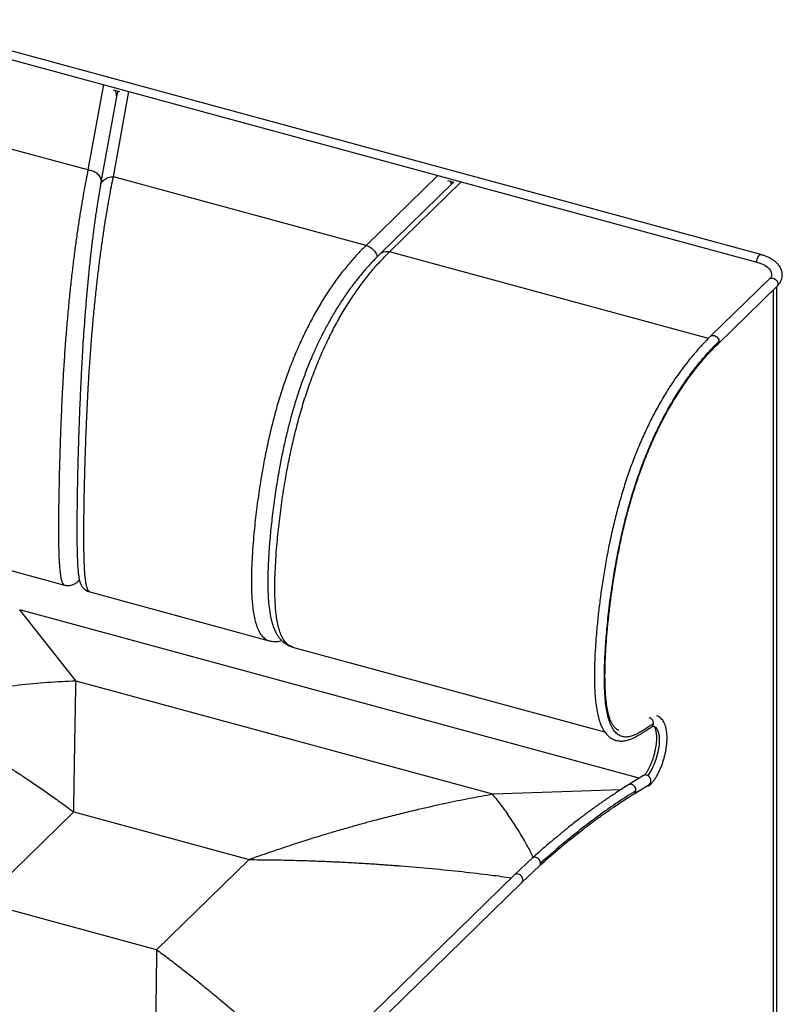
# Paper-space layout '_Trimetric' of a CAD drawing. Header units: millimetres. Extents: x -434 to 718, y -501 to 653.
# Tile 3 of 3: x 143 to 718, y -96 to 647. Entities that reach past the tile are written whole.
import ezdxf

# ---------------------------------------------------------------- set-up
doc = ezdxf.new("R2010")
doc.units = ezdxf.units.MM

psp = doc.layouts.new('_Trimetric')

# ---------------------------------------------------------------- linework, layer by layer
at = {"color": 7, "linetype": 'Continuous', "lineweight": 25}
for p, q in [((701.94, 470.09), (49.68, 647.36)), ((46.77, 641.67), (699.03, 464.4)), ((206.26, 598.33), (194.62, 533.94)), ((213.55, 594.53), (218.47, 593.19)), ((216.34, 590.65), (203.92, 521.94)), ((213.76, 528.74), (225.4, 593.12)), ((194.62, 533.94), (12.53, 583.43)), ((404.33, 476.94), (213.76, 528.74)), ((458.47, 529.78), (404.33, 476.94)), ((470.37, 524.73), (415.03, 470.72)), ((422.02, 472.14), (476.15, 524.98)), ((465.86, 525.96), (470.4, 524.72)), ((662.58, 406.76), (422.02, 472.14)), ((708.54, 451.69), (664.21, 408.42)), ((669.8, 402.69), (714.13, 445.97)), ((714.23, -106.61), (714.23, 446.07)), ((711.34, 443.24), (711.34, -112.62)), ((92.82, 243.47), (176.85, 220.63)), ((188.04, 224.58), (188.11, 224.56)), ((196, 215.43), (331.28, 178.66)), ((185.58, 148.13), (143.12, 201.87)), ((610.38, 74.88), (143.12, 201.87)), ((348.43, 174.05), (348.99, 173.85)), ((348.97, 173.85), (584.28, 109.9)), ((499.83, 62.72), (185.58, 148.13)), ((613.56, 76.84), (602.22, 69.84)), ((606.43, 63.03), (617.77, 70.04)), ((596.38, 66.15), (499.83, 62.72)), ((114.08, -18.74), (183.89, 49.39)), ((183.89, 49.39), (316.17, 13.44)), ((316.17, 13.44), (246.37, -54.69)), ((529.71, 14.58), (516.34, 1.99)), ((521.93, -3.73), (535.09, 8.65)), ((516.34, 1.99), (359.38, -151.19)), ((364.97, -156.92), (521.92, -3.73)), ((246.37, -54.69), (114.08, -18.74))]:
    psp.add_line(p, q, dxfattribs=at)
at = {"color": 7, "linetype": 'Continuous', "lineweight": 25, "flags": 128}
for points in [[(468.8, 523.2), (468.5, 524.09), (467.91, 525.4)], [(699.03, 464.4), (699.11, 465.5), (699.35, 466.65), (699.73, 467.77), (700.21, 468.75), (700.75, 469.51), (701.31, 469.97), (701.83, 470.11), (701.94, 470.09)], [(699.03, 464.4), (701.37, 463.66), (703.5, 462.77), (705.39, 461.74), (707, 460.6), (708.31, 459.35), (709.29, 458.03), (709.93, 456.66), (710.21, 455.25), (710.23, 454.9)], [(708.54, 451.69), (709.13, 452.11), (710.04, 452.37), (711.07, 452.32), (712.12, 451.96), (713.11, 451.32), (713.93, 450.46), (714.52, 449.45), (714.84, 448.39), (714.84, 447.37), (714.52, 446.48), (714.13, 445.97)], [(621.19, 114.27), (621.96, 113.95), (622.91, 113.21), (623.73, 112.12), (624.4, 110.7), (624.92, 108.98), (625.27, 107), (625.44, 104.78), (625.44, 102.36), (625.27, 99.8), (624.92, 97.13), (624.41, 94.41), (623.74, 91.68), (622.92, 88.99), (621.97, 86.39), (620.91, 83.93), (619.76, 81.65), (618.53, 79.59), (617.25, 77.79), (616.56, 76.96)], [(617.77, 70.04), (618.01, 70.21), (618.7, 70.96), (619.11, 71.94), (619.22, 73.04), (619.01, 74.19), (618.5, 75.26), (617.74, 76.18), (616.8, 76.85), (615.76, 77.22), (614.7, 77.25), (613.74, 76.95), (613.56, 76.84)]]:
    psp.add_lwpolyline(points, dxfattribs=at)
at = {"color": 7, "linetype": 'Continuous', "lineweight": 25}
for centre, radius, start, end in [((206.18, 589.06), 10.07, 4.89996, 30.4889), ((222.32, 589.61), 6.06, 140.95672, 170.10495), ((616.61, 71.62), 2.61, 260.37248, 12.03192)]:
    psp.add_arc(centre, radius, start, end, dxfattribs=at)
for points, knots in [([(194.62, 533.94), (194.14, 531.57), (193.17, 526.82), (191.71, 519.01), (190.23, 510.64), (188.73, 501.61), (187.23, 491.92), (185.73, 481.54), (184.26, 470.48), (182.82, 458.75), (181.43, 446.41), (180.1, 433.52), (178.88, 420.18), (177.76, 406.51), (176.76, 392.68), (175.89, 378.79), (175.15, 364.97), (174.5, 351.29), (173.96, 337.77), (173.5, 324.44), (173.11, 311.29), (172.82, 299.2), (172.6, 288.14), (172.45, 278.07), (172.36, 268.17), (172.35, 258.5), (172.44, 250.36), (172.61, 243.74), (172.84, 238.48), (173.18, 233.64), (173.63, 229.33), (174.24, 225.73), (174.98, 223.01), (175.86, 221.17), (176.52, 220.82), (176.85, 220.64)], [0, 0, 0, 0, 0.034624, 0.069325, 0.104185, 0.139201, 0.174346, 0.209608, 0.244985, 0.280483, 0.316073, 0.351746, 0.387446, 0.42311, 0.458672, 0.494085, 0.529312, 0.56433, 0.599185, 0.633939, 0.668635, 0.703344, 0.731189, 0.759167, 0.787358, 0.815888, 0.844906, 0.863368, 0.882127, 0.901212, 0.920614, 0.940307, 0.960215, 0.980169, 1, 1, 1, 1]), ([(195.99, 215.43), (195.99, 215.43), (195.65, 215.36), (195.01, 216.09), (194.13, 217.78), (193.38, 220.54), (192.78, 224.13), (192.32, 228.44), (191.99, 233.28), (191.76, 238.53), (191.58, 245.16), (191.5, 253.3), (191.5, 262.96), (191.59, 272.86), (191.74, 282.94), (191.96, 294), (192.26, 306.09), (192.64, 319.23), (193.1, 332.56), (193.65, 346.08), (194.29, 359.77), (195.04, 373.59), (195.91, 387.47), (196.9, 401.31), (198.02, 414.97), (199.25, 428.31), (200.57, 441.21), (201.96, 453.55), (203.4, 465.27), (204.88, 476.34), (206.37, 486.72), (207.87, 496.41), (209.37, 505.43), (210.85, 513.81), (212.32, 521.62), (213.28, 526.37), (213.76, 528.74)], [0, 0, 0, 0, 0.000016, 0.019885, 0.039844, 0.059745, 0.079437, 0.098839, 0.117924, 0.136682, 0.155142, 0.184158, 0.212685, 0.240875, 0.268853, 0.296698, 0.331403, 0.366095, 0.400846, 0.435697, 0.470714, 0.50594, 0.541352, 0.576912, 0.612574, 0.648272, 0.683943, 0.719531, 0.755028, 0.790402, 0.825662, 0.860806, 0.89582, 0.930678, 0.965377, 1, 1, 1, 1]), ([(194.62, 533.94), (195.27, 533.88), (196.57, 533.75), (198.45, 533.15), (200.18, 532.28), (201.7, 531.13), (202.95, 529.76), (203.87, 528.23), (204.43, 526.71), (204.5, 525.72), (204.53, 525.29)], [0, 0, 0, 0, 0.128866, 0.257731, 0.386597, 0.515463, 0.644328, 0.773194, 0.90206, 1, 1, 1, 1]), ([(204.19, 522.83), (204.3, 523.19), (204.58, 524.08), (205.44, 525.35), (206.67, 526.61), (208.2, 527.61), (209.93, 528.31), (211.81, 528.73), (213.11, 528.74), (213.76, 528.74)], [0, 0, 0, 0, 0.1001864, 0.2501553, 0.4001242, 0.5500932, 0.7000621, 0.8500311, 1, 1, 1, 1]), ([(204.15, 522.84), (203.63, 519.93), (202.62, 514.21), (201.13, 504.8), (199.71, 495.02), (198.35, 484.86), (197.08, 474.39), (195.89, 463.7), (194.8, 452.91), (193.79, 442.12), (192.88, 431.44), (192.06, 420.98), (191.34, 410.84), (190.7, 401.13), (190.14, 391.9), (189.66, 383.21), (189.22, 374.49), (188.8, 365.55), (188.39, 356.18), (188.02, 346.77), (187.67, 336.78), (187.33, 326.23), (187.02, 315.13), (186.75, 303.96), (186.52, 292.73), (186.35, 281.49), (186.24, 270.38), (186.21, 260.19), (186.28, 251.14), (186.44, 243.42), (186.71, 236.68), (187.07, 231.62), (187.47, 227.96), (187.89, 225.37), (188.31, 223.43), (189.15, 221.2), (190.46, 218.99), (192.26, 217.22), (194.2, 216.02), (195.39, 215.63), (195.99, 215.43)], [0, 0, 0, 0, 0.04366, 0.085754, 0.12633, 0.165346, 0.202785, 0.238639, 0.27292, 0.305612, 0.336714, 0.366223, 0.394125, 0.420419, 0.445103, 0.468181, 0.489653, 0.514443, 0.539088, 0.564145, 0.589626, 0.619282, 0.649516, 0.68033, 0.711743, 0.743769, 0.776417, 0.809071, 0.836299, 0.862241, 0.886949, 0.910468, 0.925505, 0.940026, 0.954069, 0.964617, 0.97559, 0.987299, 0.993517, 1, 1, 1, 1]), ([(203.96, 521.94), (203.96, 522.06), (203.99, 522.37), (204.11, 522.66), (204.19, 522.83)], [0, 0, 0, 0, 0.398533, 1, 1, 1, 1]), ([(404.33, 476.94), (402.28, 474.89), (398.18, 470.79), (392.04, 463.88), (385.9, 456.36), (379.8, 448.13), (373.78, 439.18), (367.88, 429.5), (362.15, 419.11), (356.65, 408.05), (351.43, 396.37), (346.56, 384.18), (342.08, 371.59), (338.04, 358.73), (334.43, 345.75), (331.26, 332.76), (328.49, 319.84), (325.82, 305.62), (323.34, 290.17), (321.17, 273.57), (319.69, 259.4), (318.75, 247.59), (318.18, 238.02), (317.85, 228.57), (317.82, 219.28), (318.12, 211.38), (318.67, 204.85), (319.37, 199.59), (320.34, 194.63), (321.63, 190.07), (323.29, 186.05), (325.32, 182.73), (327.74, 180.3), (329.78, 179), (331.06, 178.79), (331.33, 178.74)], [0, 0, 0, 0, 0.034508, 0.069111, 0.103899, 0.138864, 0.17397, 0.2092, 0.244544, 0.280004, 0.315544, 0.351122, 0.386676, 0.422144, 0.457458, 0.492579, 0.527486, 0.562185, 0.608214, 0.654104, 0.699978, 0.727583, 0.755314, 0.783254, 0.811529, 0.840262, 0.858525, 0.877079, 0.895957, 0.915172, 0.934726, 0.954571, 0.974574, 0.994601, 1, 1, 1, 1]), ([(404.33, 476.94), (404.91, 476.76), (406.07, 476.38), (407.74, 475.41), (409.27, 474.2), (410.63, 472.76), (411.72, 471.15), (412.47, 469.68), (412.7, 468.76), (412.79, 468.42)], [0, 0, 0, 0, 0.151979, 0.303958, 0.455937, 0.607917, 0.759896, 0.911875, 1, 1, 1, 1]), ([(415.04, 470.72), (412.84, 468.52), (408.54, 464.2), (402.23, 457.06), (396.19, 449.61), (390.44, 441.84), (385.01, 433.8), (379.92, 425.56), (375.18, 417.2), (370.79, 408.79), (366.76, 400.41), (362.82, 391.5), (358.97, 381.99), (355.2, 371.73), (351.72, 361.25), (348.52, 350.52), (345.61, 339.59), (342.97, 328.53), (340.6, 317.39), (338.24, 304.93), (335.99, 291.18), (333.95, 276.29), (332.34, 261.88), (331.17, 248.37), (330.45, 236.05), (330.17, 225.77), (330.24, 217.32), (330.54, 210.39), (331.14, 203.68), (332, 198.11), (333.01, 193.62), (334.01, 190.21), (335.19, 187.06), (336.52, 184.32), (337.88, 182.09), (339.03, 180.55), (340.04, 179.39), (341, 178.4), (342.33, 177.22), (344.09, 175.95), (346.02, 174.86), (347.42, 174.39), (348.03, 174.19)], [0, 0, 0, 0, 0.037044, 0.072839, 0.107444, 0.14083, 0.172965, 0.203838, 0.23344, 0.261779, 0.28885, 0.314642, 0.345082, 0.374834, 0.404867, 0.43517, 0.465728, 0.496529, 0.527565, 0.558833, 0.600916, 0.643509, 0.685767, 0.725228, 0.761786, 0.795512, 0.819008, 0.840967, 0.862651, 0.886315, 0.898983, 0.91225, 0.926036, 0.938585, 0.949258, 0.958027, 0.96165, 0.966879, 0.973735, 0.982234, 0.992372, 1, 1, 1, 1]), ([(348.99, 173.94), (348.73, 173.98), (347.46, 174.19), (345.43, 175.5), (343.01, 177.91), (340.98, 181.24), (339.32, 185.26), (338.03, 189.82), (337.06, 194.79), (336.36, 200.04), (335.8, 206.57), (335.51, 214.47), (335.54, 223.77), (335.87, 233.22), (336.44, 242.78), (337.38, 254.6), (338.85, 268.76), (341.03, 285.36), (343.51, 300.81), (346.18, 315.03), (348.95, 327.95), (352.12, 340.95), (355.72, 353.93), (359.77, 366.78), (364.25, 379.37), (369.12, 391.57), (374.34, 403.24), (379.84, 414.3), (385.57, 424.69), (391.47, 434.37), (397.49, 443.32), (403.59, 451.55), (409.72, 459.07), (415.87, 465.98), (419.97, 470.09), (422.02, 472.14)], [0, 0, 0, 0, 0.005198, 0.025222, 0.045243, 0.065088, 0.084646, 0.103867, 0.122749, 0.141307, 0.159574, 0.188312, 0.216593, 0.244538, 0.272275, 0.299885, 0.345769, 0.391667, 0.437705, 0.472412, 0.507324, 0.542452, 0.577774, 0.613249, 0.64881, 0.684395, 0.719942, 0.755408, 0.790759, 0.825996, 0.861109, 0.896081, 0.930876, 0.965486, 1, 1, 1, 1]), ([(415.06, 470.69), (415.29, 470.91), (415.87, 471.48), (417.08, 472.08), (418.61, 472.46), (420.28, 472.51), (421.44, 472.26), (422.02, 472.14)], [0, 0, 0, 0, 0.137244, 0.352933, 0.568622, 0.784311, 1, 1, 1, 1]), ([(714.13, 445.97), (714.42, 446.26), (715.24, 447.09), (716.3, 448.51), (717.28, 450.27), (717.93, 452.08), (718.25, 453.97), (718.23, 455.84), (717.9, 457.66), (717.27, 459.41), (716.35, 461.09), (715.15, 462.69), (713.66, 464.21), (711.88, 465.64), (709.84, 466.94), (707.56, 468.11), (705.12, 469.11), (703.21, 469.74), (702.14, 470.03), (701.94, 470.09)], [0, 0, 0, 0, 0.037429, 0.104867, 0.163956, 0.227188, 0.288124, 0.347405, 0.406047, 0.464804, 0.524691, 0.586479, 0.650525, 0.716646, 0.784198, 0.852415, 0.920633, 0.984962, 1, 1, 1, 1]), ([(710.22, 454.87), (710.22, 454.84), (710.26, 454.57), (710.15, 454.11), (709.85, 453.34), (709.35, 452.54), (708.81, 451.97), (708.54, 451.69)], [0, 0, 0, 0, 0.026307, 0.317796, 0.558209, 0.782866, 1, 1, 1, 1]), ([(664.26, 408.37), (664.33, 408.47), (664.65, 408.89), (665.63, 409.16), (667, 409.08), (668.39, 408.43), (669.56, 407.35), (670.38, 405.98), (670.49, 405.06), (670.54, 404.59)], [0, 0, 0, 0, 0.050132, 0.208451, 0.366769, 0.525088, 0.683406, 0.841725, 1, 1, 1, 1]), ([(664.21, 408.42), (662.17, 406.38), (658.26, 402.46), (652.62, 396.18), (647.45, 389.96), (642.72, 383.82), (638.4, 377.83), (634.48, 372.01), (630.09, 365.09), (625.19, 356.76), (619.8, 346.69), (614.7, 336.18), (609.89, 325.26), (605.4, 313.93), (601.25, 302.28), (597.45, 290.36), (594, 278.25), (590.9, 265.94), (588.12, 253.49), (585.66, 240.98), (583.51, 228.59), (581.68, 216.45), (580.13, 204.63), (578.87, 193.2), (577.92, 182.84), (577.21, 173.06), (576.72, 163.65), (576.48, 154.11), (576.56, 145.18), (576.94, 137.6), (577.58, 131.09), (578.5, 125.15), (579.65, 120.3), (580.89, 116.51), (581.99, 113.85), (583.16, 111.6), (584.28, 109.84), (585.3, 108.5), (586.34, 107.34), (587.53, 106.22), (589.07, 105.06), (590.85, 104.09), (592.77, 103.4), (594.52, 103.04), (595.99, 102.92), (597.2, 102.92), (598.39, 103), (599.85, 103.21), (601.69, 103.65), (603.47, 104.25), (605.09, 104.91), (606.5, 105.55), (608.06, 106.34), (609.82, 107.3), (611.83, 108.49), (614.14, 109.94), (616.83, 111.69), (618.75, 112.98), (619.78, 113.68)], [0, 0, 0, 0, 0.029253, 0.05628, 0.08124, 0.10428, 0.125525, 0.145088, 0.163062, 0.192418, 0.221317, 0.249904, 0.2783, 0.306664, 0.335116, 0.363462, 0.391878, 0.420519, 0.449581, 0.478904, 0.508081, 0.536833, 0.565003, 0.592753, 0.619517, 0.640823, 0.665323, 0.690419, 0.714278, 0.736198, 0.752914, 0.77065, 0.790237, 0.80077, 0.811715, 0.821588, 0.829929, 0.836764, 0.842473, 0.849091, 0.856991, 0.866711, 0.875239, 0.883514, 0.889849, 0.89435, 0.899319, 0.906207, 0.914873, 0.925135, 0.930963, 0.937417, 0.944624, 0.952755, 0.962034, 0.972747, 0.985256, 1, 1, 1, 1]), ([(621.07, 116.03), (619.95, 115.27), (617.86, 113.86), (614.9, 111.93), (612.29, 110.32), (609.96, 109), (607.83, 107.93), (605.43, 106.92), (602.69, 106.1), (599.58, 105.83), (596.58, 106.42), (593.82, 108.01), (591.4, 110.55), (589.34, 114), (587.66, 118.24), (586.34, 123.16), (585.36, 128.62), (584.6, 135.14), (584.14, 142.75), (584.01, 151.31), (584.17, 159.89), (584.53, 168.17), (585.03, 175.96), (585.62, 183.54), (586.34, 191.27), (587.23, 199.49), (588.44, 209.47), (590.09, 221.26), (592.31, 234.85), (594.96, 248.83), (598.05, 262.96), (601.49, 276.61), (605.25, 289.7), (609.3, 302.21), (613.77, 314.44), (618.61, 326.27), (623.75, 337.56), (629.17, 348.28), (635.03, 358.78), (641.38, 369.01), (648.23, 378.91), (655.39, 388.16), (662.87, 396.86), (667.95, 401.99), (670.54, 404.59)], [0, 0, 0, 0, 0.01674, 0.031421, 0.04441, 0.056079, 0.066804, 0.076967, 0.093093, 0.110022, 0.127844, 0.145658, 0.163316, 0.181072, 0.198948, 0.216776, 0.234644, 0.252579, 0.276273, 0.299777, 0.322591, 0.344148, 0.363834, 0.381912, 0.401131, 0.421431, 0.442647, 0.474229, 0.506919, 0.540323, 0.573952, 0.607319, 0.637561, 0.667908, 0.698545, 0.729057, 0.759417, 0.789784, 0.82029, 0.854243, 0.889005, 0.924775, 0.961725, 1, 1, 1, 1]), ([(595.05, 111.14), (594.92, 111.17), (594.41, 111.28), (593.49, 111.74), (592.42, 112.55), (591.53, 113.52), (590.91, 114.34), (590.39, 115.13), (589.92, 115.93), (589.46, 116.83), (588.98, 117.87), (588.26, 119.64), (587.34, 122.47), (586.33, 126.83), (585.53, 131.99), (584.95, 137.85), (584.61, 144.23), (584.49, 151.13), (584.57, 158.15), (584.8, 164.97), (585.14, 171.41), (585.64, 178.87), (586.38, 187.76), (587.47, 198.45), (588.83, 209.65), (590.46, 221.19), (592.34, 232.89), (594.5, 244.69), (596.95, 256.47), (599.68, 268.17), (602.69, 279.68), (606, 290.95), (609.59, 301.95), (612.91, 311.07), (615.79, 318.41), (618.13, 324.07), (620.52, 329.53), (622.97, 334.85), (625.57, 340.25), (628.47, 345.94), (631.63, 351.8), (635.05, 357.77), (638.7, 363.78), (642.75, 370.02), (646.9, 375.98), (651.1, 381.62), (655.31, 386.93), (659.84, 392.26), (664.71, 397.61), (668.06, 400.96), (669.79, 402.69)], [0, 0, 0, 0, 0.0042098, 0.0164514, 0.0310688, 0.0404238, 0.0476608, 0.052993, 0.0582568, 0.0638635, 0.0698193, 0.0760933, 0.0920078, 0.1101528, 0.1307159, 0.1503112, 0.1717193, 0.1942359, 0.2160704, 0.2367784, 0.2560204, 0.2734763, 0.302515, 0.3331974, 0.3650034, 0.3973905, 0.4299034, 0.462329, 0.4948087, 0.5268628, 0.5584522, 0.5897193, 0.6206512, 0.6512817, 0.6685117, 0.6854856, 0.7022287, 0.7187635, 0.73547, 0.7541926, 0.7752196, 0.7955494, 0.8177584, 0.8420235, 0.8684859, 0.8913474, 0.9158152, 0.9419978, 0.9700154, 1, 1, 1, 1]), ([(670.54, 404.59), (670.54, 404.59), (670.54, 404.15), (670.42, 403.4), (669.94, 402.93), (669.75, 402.74)], [0, 0, 0, 0, 0.000166, 0.594063, 1, 1, 1, 1]), ([(176.85, 220.64), (177.79, 220.46), (179.49, 220.14), (181.75, 220.45), (183.35, 220.96), (184.62, 221.56), (185.68, 222.22), (186.58, 222.96), (187.18, 223.54), (187.62, 224.03), (187.85, 224.31), (188.01, 224.55), (188.09, 224.65)], [0, 0, 0, 0, 0.191663, 0.344654, 0.459584, 0.538274, 0.656427, 0.746095, 0.808134, 0.851657, 0.932027, 1, 1, 1, 1]), ([(331.3, 178.65), (331.96, 178.5), (333.52, 178.14), (335.97, 177.99), (338.45, 178.11), (340.1, 178.53), (340.73, 178.69)], [0, 0, 0, 0, 0.191, 0.454855, 0.788503, 1, 1, 1, 1]), ([(183.89, 49.39), (183.93, 52.5), (184.02, 58.51), (184.15, 66.98), (184.27, 74.7), (184.38, 81.7), (184.47, 87.19), (184.54, 91.37), (184.59, 94.41), (184.64, 97.26), (184.68, 99.92), (184.73, 102.76), (184.78, 105.96), (184.89, 112.1), (185.04, 120.49), (185.23, 130.55), (185.4, 139.73), (185.52, 145.38), (185.58, 148.13)], [0, 0, 0, 0, 0.0810957, 0.1569378, 0.227526, 0.2928606, 0.3529414, 0.3843586, 0.414121, 0.4422286, 0.4686814, 0.4934794, 0.5278978, 0.5663284, 0.6828543, 0.7939747, 0.8996899, 1, 1, 1, 1]), ([(56.28, 127.54), (60.29, 125.58), (68.52, 121.56), (81.22, 114.94), (91.26, 109.45), (98.44, 105.4), (102.55, 103.04), (106.73, 100.62), (110.95, 98.12), (115.24, 95.56), (119.04, 93.25), (122.37, 91.2), (126.37, 88.72), (131.77, 85.31), (138.8, 80.79), (146.5, 75.72), (154.88, 70.07), (163.95, 63.8), (173.69, 56.89), (180.41, 51.95), (183.89, 49.39)], [0, 0, 0, 0, 0.095197, 0.195276, 0.300236, 0.332093, 0.364374, 0.397078, 0.430207, 0.463759, 0.497735, 0.51956, 0.541941, 0.591548, 0.646432, 0.706592, 0.772029, 0.842742, 0.918733, 1, 1, 1, 1]), ([(621.07, 116.03), (621.07, 116.27), (621.09, 116.88), (620.84, 117.89), (620.28, 118.94), (619.49, 119.81), (618.64, 120.41), (618.06, 120.57), (617.83, 120.63)], [0, 0, 0, 0, 0.125281, 0.31272, 0.50016, 0.6876, 0.87504, 1, 1, 1, 1]), ([(618.46, 69.72), (618.74, 70), (619.56, 70.83), (620.86, 72.39), (622.33, 74.47), (623.72, 76.74), (625.01, 79.18), (626.21, 81.76), (627.3, 84.46), (628.28, 87.25), (629.13, 90.1), (629.86, 92.99), (630.45, 95.89), (630.9, 98.76), (631.2, 101.59), (631.35, 104.34), (631.33, 106.99), (631.15, 109.53), (630.79, 111.94), (630.23, 114.19), (629.48, 116.19), (628.57, 117.9), (627.54, 119.3), (626.37, 120.44), (625.03, 121.33), (623.98, 121.85), (623.35, 121.96), (623.27, 121.98)], [0, 0, 0, 0, 0.023329, 0.068299, 0.112855, 0.156909, 0.200511, 0.24376, 0.286757, 0.329587, 0.372322, 0.415029, 0.457762, 0.500572, 0.54353, 0.586716, 0.630227, 0.674182, 0.71872, 0.763963, 0.809888, 0.850609, 0.888666, 0.92427, 0.958175, 0.994519, 1, 1, 1, 1]), ([(621.17, 114.28), (621.17, 114.28), (621.17, 114.28), (621.27, 114.23), (621.55, 113.96), (621.92, 113.4), (622.32, 112.52), (622.7, 111.36), (623.01, 109.93), (623.23, 108.23), (623.34, 106.31), (623.33, 104.18), (623.19, 101.88), (622.92, 99.46), (622.51, 96.95), (621.97, 94.39), (621.31, 91.83), (620.53, 89.31), (619.65, 86.87), (618.69, 84.54), (617.66, 82.38), (616.59, 80.39), (615.49, 78.66), (614.75, 77.59), (614.4, 77.17), (614.4, 77.17)], [0, 0, 0, 0, 0.029327, 0.077453, 0.119139, 0.163375, 0.206147, 0.249085, 0.292807, 0.337498, 0.383096, 0.429456, 0.476422, 0.523844, 0.571595, 0.619567, 0.667665, 0.715806, 0.763887, 0.81182, 0.85951, 0.906852, 0.95372, 0.99997, 1, 1, 1, 1]), ([(619.76, 113.72), (619.87, 113.78), (620.26, 114), (620.72, 114.67), (621, 115.43), (621.06, 115.91), (621.07, 116.03)], [0, 0, 0, 0, 0.140811, 0.508924, 0.877037, 1, 1, 1, 1]), ([(619.78, 113.68), (619.91, 113.77), (620.29, 114.01), (620.77, 114.22), (621.1, 114.29), (621.17, 114.28), (621.17, 114.28), (621.17, 114.28)], [0, 0, 0, 0, 0.134042, 0.369394, 0.607072, 0.858644, 1, 1, 1, 1]), ([(602.22, 69.84), (600.56, 68.8), (597.42, 66.85), (593, 63.98), (589.14, 61.42), (585.86, 59.19), (583.15, 57.33), (581.11, 55.9), (579.66, 54.87), (578.66, 54.17), (577.8, 53.55), (576.89, 52.9), (575.84, 52.14), (574.63, 51.26), (573.06, 50.12), (571.13, 48.69), (568.91, 47.04), (566.7, 45.37), (563.94, 43.26), (560.74, 40.78), (557.12, 37.92), (553.72, 35.19), (550.81, 32.81), (548.15, 30.6), (545.52, 28.4), (542.34, 25.7), (538.61, 22.49), (534.35, 18.75), (531.32, 16.02), (529.71, 14.58)], [0, 0, 0, 0, 0.069442, 0.130893, 0.184354, 0.229825, 0.26731, 0.296814, 0.314673, 0.327429, 0.337898, 0.350413, 0.365021, 0.381722, 0.400513, 0.429763, 0.461635, 0.492221, 0.521269, 0.575668, 0.624284, 0.670714, 0.715769, 0.744393, 0.780544, 0.824205, 0.875353, 0.933963, 1, 1, 1, 1]), ([(607.86, 65.47), (607.86, 65.47), (607.91, 65.96), (607.82, 66.98), (607.15, 68.43), (606.05, 69.58), (604.69, 70.24), (603.32, 70.36), (602.58, 69.98), (602.24, 69.81)], [0, 0, 0, 0, 0.000048, 0.17052, 0.340993, 0.511466, 0.681939, 0.852412, 1, 1, 1, 1]), ([(499.83, 62.72), (494.06, 61.67), (482.21, 59.51), (463.93, 55.76), (449.48, 52.55), (439.15, 50.12), (433.23, 48.69), (427.22, 47.21), (421.14, 45.67), (414.98, 44.08), (409.5, 42.63), (404.71, 41.33), (398.96, 39.76), (391.17, 37.57), (381.06, 34.64), (369.98, 31.32), (357.91, 27.56), (344.87, 23.34), (330.85, 18.63), (321.17, 15.21), (316.17, 13.44)], [0, 0, 0, 0, 0.095197, 0.195276, 0.300236, 0.332093, 0.364374, 0.397078, 0.430207, 0.463759, 0.497735, 0.51956, 0.541941, 0.591548, 0.646432, 0.706592, 0.772029, 0.842742, 0.918733, 1, 1, 1, 1]), ([(530.47, 15.26), (529.03, 18.04), (525.51, 24.83), (519.75, 34.7), (513.22, 44.95), (506.59, 54.39), (502.08, 59.94), (499.83, 62.72)], [0, 0, 0, 0, 0.147689, 0.360767, 0.573845, 0.786922, 1, 1, 1, 1]), ([(535.09, 8.65), (536.63, 10.04), (539.5, 12.63), (543.5, 16.13), (546.87, 19.04), (549.63, 21.4), (551.96, 23.36), (554.08, 25.13), (557.4, 27.87), (562.1, 31.67), (567.11, 35.61), (571.16, 38.71), (574, 40.86), (576.45, 42.68), (578.56, 44.23), (580.61, 45.72), (582.91, 47.38), (585.67, 49.33), (588.86, 51.55), (592.54, 54.07), (596.73, 56.86), (601.42, 59.91), (604.7, 61.96), (606.43, 63.03)], [0, 0, 0, 0, 0.064219, 0.119763, 0.166596, 0.20469, 0.23502, 0.264148, 0.293271, 0.374019, 0.460812, 0.503836, 0.543937, 0.580573, 0.606925, 0.632826, 0.666569, 0.704268, 0.749112, 0.801107, 0.860255, 0.926553, 1, 1, 1, 1]), ([(607.86, 65.47), (603.41, 62.65), (594.51, 57.01), (581.09, 47.59), (566.85, 36.87), (551.8, 24.72), (541.21, 15.34), (535.94, 10.65)], [0, 0, 0, 0, 0.187396, 0.374633, 0.561554, 0.781232, 1, 1, 1, 1]), ([(606.42, 63.07), (606.47, 63.08), (606.93, 63.26), (607.55, 64.09), (607.76, 65.01), (607.86, 65.47)], [0, 0, 0, 0, 0.0599413, 0.530035, 1, 1, 1, 1]), ([(535.94, 10.65), (535.89, 11.12), (535.8, 12.07), (535.01, 13.45), (533.86, 14.55), (532.46, 15.21), (531.1, 15.28), (530.13, 15.02), (529.82, 14.62), (529.75, 14.54)], [0, 0, 0, 0, 0.160199, 0.320368, 0.480546, 0.640702, 0.800862, 0.961025, 1, 1, 1, 1]), ([(316.17, 13.44), (321.7, 13.4), (332.42, 13.33), (348.02, 13.01), (362.64, 12.58), (376.29, 12.04), (389.34, 11.42), (401.71, 10.73), (410.68, 10.16), (416.17, 9.79), (418.56, 9.62), (420.89, 9.45), (423.16, 9.29), (425.38, 9.12), (427.78, 8.94), (437.4, 8.19), (453.88, 6.77), (476.62, 4.44), (496.57, 2.13), (508.92, 0.48), (514.08, -0.21)], [0, 0, 0, 0, 0.08341, 0.161936, 0.235579, 0.304339, 0.368214, 0.432837, 0.491551, 0.50392, 0.515991, 0.527764, 0.539239, 0.550416, 0.561296, 0.575625, 0.696177, 0.811372, 0.92121, 1, 1, 1, 1]), ([(535.04, 8.69), (535.27, 8.9), (535.79, 9.4), (535.88, 10.2), (535.94, 10.65)], [0, 0, 0, 0, 0.42936, 1, 1, 1, 1]), ([(521.87, -3.69), (522.07, -3.5), (522.54, -3.02), (522.75, -1.85), (522.49, -0.44), (521.69, 0.92), (520.52, 2), (519.12, 2.65), (517.76, 2.74), (516.78, 2.47), (516.46, 2.05), (516.38, 1.95)], [0, 0, 0, 0, 0.085332, 0.210332, 0.335332, 0.460332, 0.585332, 0.710332, 0.835332, 0.960332, 1, 1, 1, 1]), ([(246.37, -54.69), (246.33, -57.56), (246.24, -63.11), (246.13, -71.4), (246.01, -79.31), (245.91, -86.82), (245.81, -94.1), (245.72, -101.12), (245.65, -106.28), (245.61, -109.46), (245.59, -110.85), (245.58, -112.21), (245.56, -113.53), (245.54, -114.83), (245.53, -116.24), (245.45, -121.9), (245.33, -131.75), (245.16, -145.71), (245.01, -157.92), (244.92, -165.58), (244.88, -168.61)], [0, 0, 0, 0, 0.084002, 0.163085, 0.237251, 0.306498, 0.370827, 0.435909, 0.495039, 0.507496, 0.519652, 0.531509, 0.543065, 0.554322, 0.565279, 0.579709, 0.701117, 0.817129, 0.927746, 1, 1, 1, 1]), ([(359.41, -151.38), (356.62, -148.69), (349.96, -142.23), (339.2, -132.12), (329.55, -123.28), (322.12, -116.6), (317.06, -112.1), (312.04, -107.69), (307.34, -103.61), (303.22, -100.07), (298.8, -96.31), (293.62, -91.94), (287.25, -86.65), (280.26, -80.95), (272.66, -74.85), (264.44, -68.4), (255.61, -61.6), (249.52, -57.05), (246.37, -54.69)], [0, 0, 0, 0, 0.074354, 0.178254, 0.286988, 0.331028, 0.375814, 0.421346, 0.464362, 0.500418, 0.530705, 0.581531, 0.637763, 0.6994, 0.766442, 0.838889, 0.916742, 1, 1, 1, 1])]:
    psp.add_open_spline(points, degree=3, knots=knots, dxfattribs=at)
psp.add_open_spline([(185.58, 148.13), (178.39, 147.84), (164.01, 147.25), (142.37, 145.17), (120.73, 142.21), (99.14, 138.28), (77.62, 133.5), (63.39, 129.53), (56.28, 127.54)], degree=3, dxfattribs=at)

doc.saveas('drawing.dxf')
